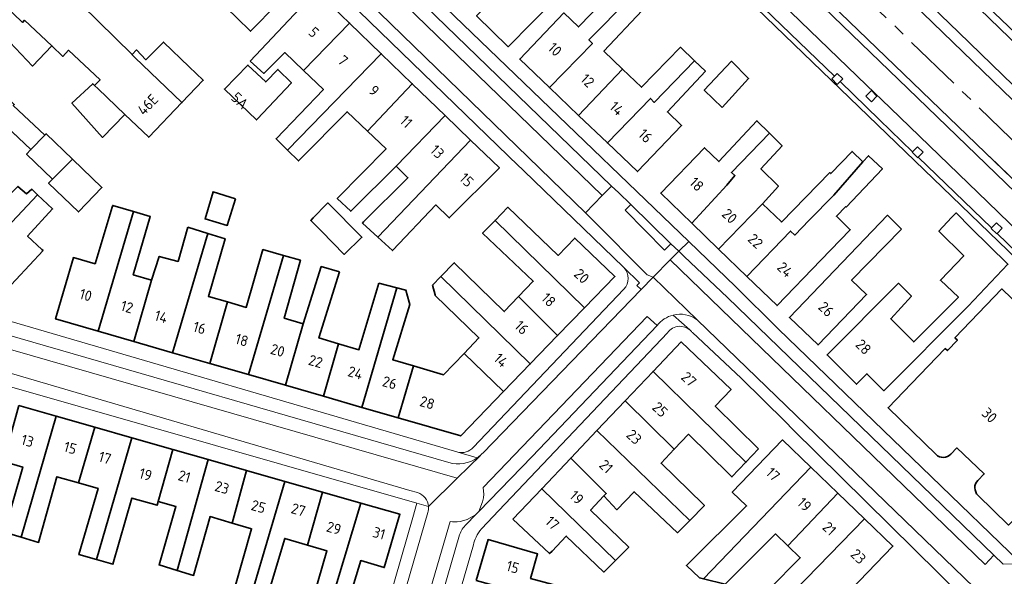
# Model space of a CAD drawing. Extents: x 152761 to 155748, y 459947 to 462743.
# Tile 169 of 256: x 154509 to 154635, y 462392 to 462463. Entities that reach past the tile are written whole.
import ezdxf
from ezdxf.enums import TextEntityAlignment as Align

# ---------------------------------------------------------------- set-up
doc = ezdxf.new("R2010")
doc.units = 0
doc.header["$LTSCALE"] = 0.75
doc.linetypes.add('AM-AS', pattern=[16, 10, -2, 2, -2])
for name, color, linetype, lineweight in [('B-RO-AM-AS_SPOOR-G', 251, 'AM-AS', 18), ('B-RO-GR-BEPLANTING_CULTUUR_HEESTERS-GV', 251, 'CONTINUOUS', 18), ('B-RO-GR-GROENVOORZIENING-GV', 251, 'CONTINUOUS', 18), ('B-RO-GR-HAAG-GV', 251, 'CONTINUOUS', 13), ('B-RO-IE-TERREINAFSCHEIDING_KUNSTMATIG_HEKWERK-G', 251, 'IE-TERREINAFSCHEIDING-KUNSTMATIG', 18), ('B-RO-IE-TERREINAFSCHEIDING_KUNSTMATIG_MUUR-G', 251, 'IE-TERREINAFSCHEIDING-KUNSTMATIG-DICHT', 18), ('B-RO-OG-BEBOUWING-GV', 6, 'CONTINUOUS', 35), ('B-RO-OG-BEBOUWING-T18', 1, 'CONTINUOUS', 18), ('B-RO-OG-TERREIN_CULTUURSCHEIDING-GV', 251, 'CONTINUOUS', 18), ('B-RO-VH-VERHARDING_ASFALT-GV', 251, 'CONTINUOUS', 18), ('B-RO-VH-VERHARDING_GRASBETONSTEEN-GV', 251, 'CONTINUOUS', 18), ('B-RO-VH-VERHARDING_HALFVERHARDING-GV', 251, 'CONTINUOUS', 18), ('B-RO-VH-VERHARDING_STRAATBAKSTEEN-GV', 251, 'CONTINUOUS', 18), ('B-RO-VH-VERHARDING_TEGEL-GV', 251, 'CONTINUOUS', 18)]:
    doc.layers.add(name, color=color, linetype=linetype, lineweight=lineweight)
doc.styles.add('NLCS-ISO-M200-T18', font='NLCS-ISO.ttf', dxfattribs={"height": 0.36})
doc.linetypes.add('IE-TERREINAFSCHEIDING-KUNSTMATIG', pattern='A,4,[82,NLCS.SHX,S=0.75,R=90,X=0,Y=0],4,-2', length=10)
doc.linetypes.add('IE-TERREINAFSCHEIDING-KUNSTMATIG-DICHT', pattern='A,8,-1,[82,NLCS.SHX,S=0.75,R=90,X=0,Y=0],-1', length=10)

msp = doc.modelspace()

# ---------------------------------------------------------------- linework, layer by layer
at = {"layer": 'B-RO-AM-AS_SPOOR-G', "flags": 128}
msp.add_lwpolyline([(155681.987, 461195.763), (155672.897, 461211.998), (155658.384, 461238), (155648.351, 461255.973), (155631.803, 461285.539), (155617.005, 461312.012), (155604.143, 461335.108), (155586.106, 461367.342), (155573.02, 461390.792), (155559.991, 461413.975), (155544.73, 461441.297), (155529.591, 461468.574), (155516.181, 461492.539), (155500.425, 461520.67), (155487.311, 461544.201), (155472.908, 461569.975), (155459.676, 461593.56), (155452.428, 461606.124), (155446.443, 461616.221), (155440.009, 461626.758), (155432.431, 461638.783), (155427.999, 461645.62), (155419.637, 461658.231), (155411.687, 461669.817), (155404.43, 461680.083), (155396.489, 461691.108), (155386.222, 461704.969), (155375.934, 461718.105), (155367.385, 461728.826), (155358.538, 461739.712), (155349.636, 461750.151), (155339.349, 461762.035), (155326.593, 461776.143), (155315.623, 461787.804), (155302.965, 461800.863), (155286.683, 461817.004), (155279.088, 461824.405), (155265.87, 461837.192), (155251.91, 461850.736), (155235.055, 461867.015), (155223.768, 461877.851), (155210.731, 461890.47), (155196.665, 461904.045), (155180.515, 461919.578), (155162.215, 461937.301), (155146.061, 461952.951), (155129.233, 461969.126), (155112.429, 461985.449), (155089.419, 462007.664), (155069.182, 462027.224), (155049.179, 462046.54), (155031.327, 462063.779), (155013.24, 462081.298), (154991.538, 462102.251), (154971.216, 462121.853), (154947.336, 462145.018), (154926.087, 462165.465), (154903.331, 462187.394), (154885.668, 462204.449), (154866.26, 462223.265), (154854.532, 462234.618), (154837.057, 462251.563), (154828.307, 462260.46), (154819.869, 462269.224), (154807.197, 462281.919), (154798.331, 462290.411), (154775.258, 462312.873), (154762.216, 462325.461), (154742.643, 462344.37), (154723.927, 462362.402), (154710.544, 462375.359), (154692.99, 462392.257), (154675.511, 462409.117), (154657.482, 462426.5), (154637.826, 462445.435), (154617.093, 462465.509), (154594.11, 462487.696), (154586.212, 462495.316)], dxfattribs=at)
at = {"layer": 'B-RO-GR-BEPLANTING_CULTUUR_HEESTERS-GV', "flags": 128}
msp.add_lwpolyline([(154592.09, 462434.337), (154586.951, 462439.337), (154586.263, 462438.611), (154591.283, 462433.53)], close=True, dxfattribs=at)
at = {"layer": 'B-RO-GR-GROENVOORZIENING-GV', "flags": 128}
for points in [[(154570.723, 462519.547), (154566.664, 462524.051), (154566.039, 462523.504), (154565.042, 462522.631), (154565.163, 462522.493), (154565.179, 462522.507), (154568.134, 462519.46), (154576.349, 462510.586), (154584.591, 462502.112), (154588.799, 462497.968), (154743.24, 462348.777), (154763.509, 462329.1), (154764.866, 462327.666), (154764.995, 462327.785), (154766.003, 462329.44), (154761.427, 462333.824), (154750.806, 462343.542), (154736.067, 462357.79), (154721.3, 462371.9)], [(154758.898, 462321.348), (154760.062, 462319.792), (154760.565, 462320.622), (154760.57, 462320.631), (154760.775, 462320.97), (154760.859, 462321.109), (154760.058, 462322.603), (154738.467, 462343.626), (154583.65, 462492.697), (154574.441, 462501.561), (154559.641, 462513.41), (154561.213, 462514.812), (154560.176, 462515.989), (154557.929, 462514.084), (154562.281, 462510.567), (154567.217, 462506.628)], [(154574.699, 462500), (154574.736, 462500), (154622.293, 462454.106), (154704.799, 462374.483), (154749.809, 462331.046), (154749.81, 462331.08), (154752.358, 462328.44), (154754.838, 462326.057)], [(154721.3, 462371.9), (154711.433, 462381.491), (154707.308, 462385.467), (154692.595, 462399.679), (154677.858, 462413.875), (154663.145, 462428.09), (154648.409, 462442.298), (154634.442, 462455.815), (154628.762, 462461.294), (154619.701, 462470.035), (154605.7, 462483.549), (154591.172, 462497.617), (154591.196, 462497.572), (154591.037, 462497.737)]]:
    msp.add_lwpolyline(points, dxfattribs=at)
for points in [[(154613.652, 462454.993), (154614.005, 462455.357), (154613.287, 462456.052), (154612.932, 462455.687), (154612.591, 462455.335), (154613.309, 462454.639)], [(154617.674, 462452.441), (154618.37, 462453.159), (154617.652, 462453.854), (154616.956, 462453.137)], [(154623.637, 462445.356), (154624.267, 462446.006), (154623.549, 462446.701), (154622.917, 462446.051), (154622.853, 462445.984), (154623.571, 462445.288)], [(154633.695, 462435.643), (154634.344, 462436.313), (154633.626, 462437.008), (154632.975, 462436.338), (154632.93, 462436.291), (154633.648, 462435.595)]]:
    msp.add_lwpolyline(points, close=True, dxfattribs=at)
at = {"layer": 'B-RO-GR-HAAG-GV', "flags": 128}
for points in [[(154570.723, 462519.547), (154566.664, 462524.051), (154566.039, 462523.504), (154565.042, 462522.631), (154565.163, 462522.493), (154565.179, 462522.507), (154568.134, 462519.46), (154576.349, 462510.586), (154584.591, 462502.112), (154588.799, 462497.968), (154743.24, 462348.777), (154763.509, 462329.1), (154764.866, 462327.666), (154764.995, 462327.785), (154766.003, 462329.44)], [(154758.898, 462321.348), (154760.062, 462319.792), (154760.565, 462320.622), (154760.57, 462320.631), (154760.775, 462320.97), (154760.859, 462321.109), (154760.058, 462322.603), (154738.467, 462343.626), (154583.649, 462492.692), (154574.441, 462501.561), (154559.641, 462513.41), (154561.213, 462514.812), (154560.176, 462515.989), (154557.929, 462514.084), (154562.281, 462510.567), (154567.217, 462506.628)], [(154574.699, 462500), (154574.736, 462500), (154622.293, 462454.106), (154704.799, 462374.483)], [(154766.003, 462329.44), (154761.427, 462333.824), (154750.806, 462343.542), (154736.067, 462357.79), (154721.3, 462371.9), (154711.433, 462381.491), (154707.308, 462385.467), (154692.595, 462399.679), (154677.858, 462413.875), (154663.145, 462428.09), (154648.409, 462442.298), (154634.442, 462455.815), (154628.762, 462461.294), (154619.701, 462470.035), (154605.7, 462483.549), (154591.172, 462497.617), (154591.196, 462497.572), (154591.037, 462497.737)]]:
    msp.add_lwpolyline(points, dxfattribs=at)
at = {"layer": 'B-RO-IE-TERREINAFSCHEIDING_KUNSTMATIG_HEKWERK-G', "flags": 128}
for points in [[(154583.65, 462492.697), (154738.467, 462343.626), (154760.058, 462322.603), (154760.868, 462321.092)], [(154632.705, 462445.463), (154760.012, 462322.541), (154759.349, 462321.863), (154760.597, 462320.603)]]:
    msp.add_lwpolyline(points, dxfattribs=at)
at = {"layer": 'B-RO-IE-TERREINAFSCHEIDING_KUNSTMATIG_MUUR-G', "flags": 128}
msp.add_lwpolyline([(154740.618, 462331.734), (154570.979, 462495.242), (154570.17, 462494.305)], dxfattribs=at)
at = {"layer": 'B-RO-OG-BEBOUWING-GV', "flags": 128}
for points in [[(154506.954, 462464.862), (154509.36, 462462.548), (154509.636, 462462.83), (154513.134, 462459.567), (154513.107, 462459.54), (154514.514, 462458.22), (154515.244, 462459.004), (154519.27, 462455.246), (154518.574, 462454.497), (154519.021, 462454.088), (154522.419, 462450.812), (154525.476, 462447.896), (154529.715, 462452.33), (154523.71, 462458.07), (154523.334, 462458.441), (154523.367, 462458.475), (154514.735, 462466.948), (154514.554, 462466.773), (154514.129, 462467.073), (154504.494, 462477.034)], [(154631.252, 462402.264), (154635.159, 462398.464), (154637.461, 462400.829), (154642.554, 462406.062), (154642.202, 462406.402), (154643.518, 462407.765), (154643.864, 462407.431), (154649.815, 462413.592), (154634.312, 462428.567), (154628.306, 462422.349), (154628.636, 462422.03), (154627.357, 462420.706), (154627.083, 462420.971), (154622.773, 462416.509), (154619.786, 462413.416), (154625.901, 462407.469)], [(154627.781, 462407.495), (154628.575, 462408.312), (154632.05, 462404.991), (154631.226, 462404.145)]]:
    msp.add_lwpolyline(points, dxfattribs=at)
for points in [[(154578.706, 462475.209), (154567.293, 462463.388), (154571.341, 462459.436), (154577.362, 462465.603), (154575.125, 462467.787), (154576.99, 462469.505), (154576.759, 462469.737), (154580.401, 462473.563)], [(154513.107, 462459.54), (154513.134, 462459.567), (154509.636, 462462.83), (154509.36, 462462.548), (154506.954, 462464.862), (154507.666, 462465.556), (154505.522, 462467.699), (154505.043, 462467.22), (154502.471, 462469.707), (154499.54, 462473.156), (154492.557, 462467.691), (154501.128, 462459.334), (154504.028, 462456.509), (154505.215, 462457.811), (154505.393, 462457.644), (154507.742, 462460.029), (154510.666, 462456.981)], [(154545.337, 462468.455), (154540.953, 462472.56), (154534.184, 462465.614), (154536.729, 462463.129), (154538.473, 462461.426)], [(154487.383, 462463.57), (154494.882, 462456.444), (154503.975, 462447.972), (154504.241, 462447.755), (154506.448, 462450.084), (154510.445, 462446.336), (154512.213, 462448.172), (154508.2, 462451.934), (154508.328, 462452.069), (154503.923, 462456.394), (154504.028, 462456.509), (154501.128, 462459.334), (154492.557, 462467.691), (154492.114, 462468.103), (154487.594, 462463.73)], [(154538.397, 462457.619), (154540.15, 462456.037), (154542.818, 462458.69), (154545.238, 462456.398), (154551.086, 462462.45), (154546.833, 462466.558)], [(154586.792, 462465.6), (154585.213, 462467.097), (154580.295, 462461.967), (154578.433, 462463.746), (154572.808, 462457.86), (154576.589, 462454.246), (154582.078, 462459.863), (154581.631, 462460.311)], [(154585.915, 462456.597), (154583.544, 462458.862), (154588.421, 462464.055), (154586.792, 462465.6), (154581.631, 462460.311), (154582.078, 462459.863), (154576.589, 462454.246), (154580.304, 462450.696)], [(154545.238, 462456.398), (154547.757, 462454.013), (154541.714, 462447.725), (154543.194, 462446.257), (154555.131, 462458.542), (154551.086, 462462.45)], [(154530.615, 462456.899), (154527.354, 462460.035), (154525.12, 462457.795), (154523.929, 462459.038), (154523.367, 462458.475), (154523.334, 462458.441), (154523.71, 462458.07), (154529.715, 462452.33), (154532.422, 462455.162)], [(154580.304, 462450.696), (154583.987, 462447.176), (154589.482, 462452.853), (154589.929, 462452.356), (154595.094, 462457.649), (154593.288, 462459.387), (154588.339, 462454.28), (154585.915, 462456.597)], [(154544.746, 462445.058), (154550.78, 462451.15), (154553.367, 462448.7), (154559.092, 462454.716), (154555.131, 462458.542), (154543.194, 462446.257), (154544.576, 462444.886)], [(154595.094, 462457.649), (154589.929, 462452.356), (154589.482, 462452.853), (154583.987, 462447.176), (154587.809, 462443.523), (154593.435, 462449.41), (154591.639, 462451.126), (154596.483, 462456.312)], [(154598.62, 462451.713), (154601.994, 462455.396), (154599.808, 462457.584), (154596.334, 462453.901)], [(154539.312, 462450.206), (154543.672, 462454.841), (154541.946, 462456.559), (154540.393, 462454.957), (154538.123, 462457.101), (154535.129, 462454.043), (154539.236, 462450.125)], [(154522.419, 462450.812), (154519.021, 462454.088), (154518.574, 462454.497), (154518.333, 462454.717), (154515.679, 462452.245), (154519.582, 462447.884)], [(154553.367, 462448.7), (154555.759, 462446.434), (154549.572, 462440.15), (154549.515, 462440.092), (154551.25, 462438.469), (154551.419, 462438.637), (154557.035, 462444.216), (154563.275, 462450.675), (154559.092, 462454.716)], [(154557.035, 462444.216), (154558.546, 462442.746), (154552.892, 462437.128), (154552.735, 462436.972), (154554.678, 462435.185), (154566.529, 462447.531), (154563.275, 462450.675)], [(154594.735, 462436.97), (154599.223, 462441.814), (154600.256, 462443.013), (154599.807, 462443.411), (154604.655, 462448.426), (154603.06, 462450.017), (154598.215, 462444.8), (154596.38, 462446.573), (154590.786, 462440.785)], [(154513.193, 462442.577), (154515.734, 462445.133), (154512.388, 462448.354), (154512.213, 462448.172), (154510.445, 462446.336), (154509.889, 462445.759)], [(154556.611, 462433.517), (154562.105, 462439.282), (154563.816, 462437.616), (154570.199, 462443.986), (154566.529, 462447.531), (154554.678, 462435.185), (154556.555, 462433.458)], [(154594.735, 462436.97), (154598.168, 462433.651), (154603.777, 462439.438), (154605.803, 462441.659), (154603.555, 462443.892), (154606.266, 462446.819), (154604.655, 462448.426), (154599.807, 462443.411), (154600.256, 462443.013), (154599.223, 462441.814)], [(154515.734, 462445.133), (154513.193, 462442.577), (154512.706, 462442.071), (154516.525, 462438.395), (154519.512, 462441.497)], [(154601.77, 462430.172), (154607.345, 462435.937), (154607.894, 462435.439), (154609.733, 462437.34), (154612.861, 462440.512), (154616.58, 462444.77), (154615.202, 462446.094), (154612.471, 462443.284), (154612.363, 462443.392), (154606.198, 462437.086), (154606.169, 462437.114), (154603.777, 462439.438), (154598.168, 462433.651)], [(154616.58, 462444.77), (154612.861, 462440.512), (154609.733, 462437.34), (154607.894, 462435.439), (154607.345, 462435.937), (154601.77, 462430.172), (154605.622, 462426.449), (154611.216, 462432.238), (154614.963, 462436.116), (154613.188, 462437.832), (154614.39, 462439.067), (154614.444, 462439.013), (154619.066, 462443.877), (154617.283, 462445.553)], [(154511.297, 462440.579), (154510.555, 462441.283), (154509.869, 462440.698), (154508.792, 462441.636), (154506.119, 462438.942), (154504.663, 462440.299), (154499.45, 462434.713), (154502.807, 462431.587)], [(154502.807, 462431.587), (154506.801, 462427.867), (154512.008, 462433.457), (154511.854, 462433.601), (154510.015, 462435.313), (154513.211, 462438.763), (154511.297, 462440.579)], [(154536.555, 462440.071), (154533.691, 462440.964), (154532.663, 462437.504), (154535.487, 462436.666)], [(154519.033, 462423.174), (154523.516, 462438.434), (154520.882, 462439.218), (154520.82, 462439.012), (154518.633, 462431.777), (154515.865, 462432.576), (154513.604, 462424.74)], [(154548.191, 462439.416), (154546.45, 462437.625), (154546.134, 462437.301), (154547.504, 462435.922), (154550.423, 462432.976), (154552.666, 462435.165), (154548.316, 462439.544)], [(154569.654, 462437.31), (154581.055, 462426.159), (154584.934, 462430.169), (154579.809, 462435.056), (154577.686, 462432.842), (154571.3, 462438.992)], [(154525.827, 462429.703), (154523.493, 462430.376), (154525.667, 462437.794), (154523.516, 462438.434), (154519.033, 462423.174), (154523.567, 462421.867)], [(154621.515, 462436.17), (154619.708, 462437.952), (154607.201, 462424.938), (154610.86, 462421.422), (154617.043, 462427.855), (154615.135, 462429.689)], [(154627.886, 462437.669), (154626.262, 462435.95), (154629.429, 462432.768), (154626.461, 462429.686), (154628.764, 462427.536), (154623.062, 462421.824), (154622.1, 462422.784), (154620.122, 462424.759), (154622.76, 462427.662), (154621.116, 462429.301), (154611.995, 462420.168), (154615.748, 462416.422), (154617.076, 462417.752), (154619.242, 462415.59), (154630.008, 462426.376), (154635.061, 462431.72), (154630.358, 462436.375), (154628.449, 462438.265), (154628.381, 462438.193)], [(154530.449, 462436.424), (154529.212, 462432.08), (154526.819, 462432.709), (154525.827, 462429.703), (154523.567, 462421.867), (154528.508, 462420.442), (154533.004, 462435.647)], [(154581.055, 462426.159), (154569.654, 462437.31), (154568.064, 462435.685), (154574.522, 462429.543), (154572.65, 462427.591), (154577.624, 462422.614)], [(154533.269, 462419.069), (154535.523, 462426.906), (154533.091, 462427.608), (154535.218, 462434.973), (154533.004, 462435.647), (154528.508, 462420.442)], [(154533.269, 462419.069), (154538.191, 462417.649), (154542.676, 462432.844), (154540.049, 462433.595), (154537.914, 462426.216), (154535.523, 462426.906)], [(154545.177, 462424.122), (154542.748, 462424.823), (154544.834, 462432.228), (154542.676, 462432.844), (154538.191, 462417.649), (154542.917, 462416.286)], [(154549.808, 462430.764), (154547.477, 462431.423), (154545.177, 462424.122), (154542.917, 462416.286), (154547.77, 462414.887), (154549.685, 462421.588), (154547.194, 462422.325)], [(154562.746, 462430.156), (154574.137, 462419.009), (154577.624, 462422.614), (154572.65, 462427.591), (154570.822, 462425.685), (154564.446, 462431.908)], [(154565.705, 462420.35), (154570.743, 462415.502), (154574.137, 462419.009), (154562.746, 462430.156), (154561.676, 462429.054), (154561.995, 462427.83), (154562.022, 462427.728), (154567.59, 462422.315)], [(154554.815, 462429.309), (154552.276, 462420.822), (154549.685, 462421.588), (154547.77, 462414.887), (154552.669, 462413.474), (154557.123, 462428.718)], [(154559.233, 462418.763), (154556.593, 462419.544), (154558.769, 462426.595), (154558.693, 462426.873), (154558.27, 462428.424), (154557.123, 462428.718), (154552.669, 462413.474), (154557.297, 462412.139)], [(154603.269, 462408.195), (154597.74, 462413.63), (154599.76, 462415.758), (154593.375, 462421.82), (154589.809, 462418.064), (154601.64, 462406.474)], [(154565.705, 462420.35), (154563.089, 462417.623), (154559.233, 462418.763), (154557.297, 462412.139), (154565.266, 462409.841), (154570.743, 462415.502)], [(154592.515, 462408.127), (154594.342, 462410.051), (154599.616, 462404.865), (154599.875, 462404.61), (154601.64, 462406.474), (154589.809, 462418.064), (154586.231, 462414.294)], [(154508.886, 462413.696), (154506.939, 462406.572), (154509.41, 462405.868), (154507.022, 462397.576), (154509.189, 462396.921), (154513.676, 462412.332)], [(154582.647, 462410.519), (154594.477, 462399.056), (154596.36, 462400.965), (154596.191, 462401.129), (154590.821, 462406.342), (154592.515, 462408.127), (154586.231, 462414.294)], [(154513.676, 462412.332), (154509.189, 462396.921), (154511.419, 462396.248), (154513.733, 462404.636), (154516.52, 462403.842), (154518.593, 462410.931)], [(154518.823, 462394.068), (154523.336, 462409.58), (154518.593, 462410.931), (154516.52, 462403.842), (154519.017, 462403.131), (154516.571, 462394.711)], [(154582.647, 462410.519), (154579.313, 462407.006), (154583.832, 462402.484), (154583.529, 462402.182), (154585.196, 462400.417), (154587.383, 462402.721), (154592.939, 462397.497), (154594.477, 462399.056)], [(154523.336, 462409.58), (154518.823, 462394.068), (154520.916, 462393.471), (154523.315, 462401.907), (154526.547, 462400.986), (154526.685, 462401.471), (154528.57, 462408.088)], [(154594.328, 462393.565), (154594.058, 462393.297), (154595.714, 462391.756), (154596.251, 462391.625), (154609.951, 462405.835), (154606.32, 462409.327), (154599.915, 462402.649), (154601.733, 462400.901)], [(154526.685, 462401.471), (154528.939, 462400.813), (154526.801, 462393.391), (154529.093, 462392.691), (154533.072, 462406.806), (154528.57, 462408.088)], [(154536.101, 462398.724), (154537.946, 462405.417), (154533.072, 462406.806), (154529.093, 462392.691), (154531.188, 462392.051), (154533.3, 462399.541)], [(154579.313, 462407.006), (154575.603, 462403.098), (154585.016, 462393.958), (154586.714, 462395.66), (154581.835, 462400.379), (154583.529, 462402.182), (154583.832, 462402.484)], [(154537.946, 462405.417), (154536.101, 462398.724), (154538.588, 462397.999), (154536.438, 462390.511), (154538.666, 462389.919), (154542.857, 462404.018)], [(154596.251, 462391.625), (154599.014, 462390.95), (154599.091, 462391.027), (154605.427, 462397.349), (154607.009, 462395.828), (154613.371, 462402.547), (154609.951, 462405.835)], [(154545.744, 462395.912), (154547.652, 462402.652), (154542.857, 462404.018), (154538.666, 462389.919), (154540.644, 462389.394), (154542.829, 462396.762)], [(154547.652, 462402.652), (154545.744, 462395.912), (154548.203, 462395.194), (154546.055, 462387.821), (154548.266, 462387.167), (154552.549, 462401.257)], [(154571.925, 462399.224), (154576.61, 462394.822), (154576.922, 462395.154), (154578.723, 462397.07), (154583.527, 462392.465), (154585.016, 462393.958), (154575.603, 462403.098)], [(154606.392, 462388.581), (154616.79, 462399.259), (154613.371, 462402.547), (154607.009, 462395.828), (154608.591, 462394.306), (154604.631, 462390.306), (154605.715, 462389.244)], [(154548.266, 462387.167), (154550.283, 462386.571), (154552.519, 462393.935), (154555.527, 462393.057), (154557.508, 462399.844), (154552.549, 462401.257)], [(154608.969, 462387.389), (154612.23, 462390.806), (154613.982, 462389.122), (154620.395, 462395.792), (154616.79, 462399.259), (154606.392, 462388.581), (154607.861, 462387.142), (154608.579, 462386.981)], [(154567.25, 462391.389), (154580.062, 462387.883), (154580.323, 462388.774), (154577.672, 462390.712), (154574.176, 462391.665), (154575.081, 462394.799), (154568.761, 462396.623)]]:
    msp.add_lwpolyline(points, close=True, dxfattribs=at)
at = {"layer": 'B-RO-OG-BEBOUWING-GV'}
for points in [[(154625.901, 462407.469, 0.4148879), (154627.781, 462407.495)], [(154631.226, 462404.145, 0.4146747), (154631.252, 462402.264)]]:
    msp.add_lwpolyline(points, format="xyb", dxfattribs=at)
at = {"layer": 'B-RO-OG-TERREIN_CULTUURSCHEIDING-GV', "flags": 128}
msp.add_lwpolyline([(154587.607, 462508.207), (154588.479, 462507.308), (154591.749, 462503.996), (154595.024, 462500.688), (154595.706, 462500), (154598.664, 462497.02), (154602.312, 462493.361), (154638.816, 462458.56)], dxfattribs=at)
at = {"layer": 'B-RO-VH-VERHARDING_ASFALT-GV', "flags": 128}
for points in [[(154591.037, 462497.737), (154591.196, 462497.572), (154591.172, 462497.617), (154605.7, 462483.549), (154619.701, 462470.035), (154628.762, 462461.294), (154634.442, 462455.815), (154648.409, 462442.298)], [(154669.928, 462427.109), (154631.435, 462464.265), (154597.419, 462497.1), (154597.452, 462497.05)]]:
    msp.add_lwpolyline(points, dxfattribs=at)
at = {"layer": 'B-RO-VH-VERHARDING_GRASBETONSTEEN-GV', "flags": 128}
msp.add_lwpolyline([(154631.435, 462464.265), (154669.928, 462427.109), (154675.463, 462423.583), (154675.739, 462424.016), (154670.164, 462427.827), (154638.816, 462458.56), (154602.312, 462493.361), (154598.664, 462497.02), (154595.706, 462500), (154595.024, 462500.688), (154591.749, 462503.996), (154588.479, 462507.308), (154587.607, 462508.207)], dxfattribs=at)
at = {"layer": 'B-RO-VH-VERHARDING_HALFVERHARDING-GV', "flags": 128}
msp.add_lwpolyline([(154588.799, 462497.968), (154588.691, 462497.853), (154583.784, 462492.83), (154583.65, 462492.697), (154738.467, 462343.626), (154760.058, 462322.603), (154760.859, 462321.109), (154760.868, 462321.092), (154762.37, 462323.6), (154761.706, 462324.252), (154763.343, 462325.89), (154763.738, 462325.511), (154764.866, 462327.666), (154763.509, 462329.1), (154743.24, 462348.777)], close=True, dxfattribs=at)
at = {"layer": 'B-RO-VH-VERHARDING_STRAATBAKSTEEN-GV', "flags": 128}
for points in [[(154547.791, 462477.209), (154546.632, 462476.019), (154529.252, 462492.856), (154527.134, 462490.734), (154581.194, 462438.261), (154583.332, 462440.465), (154551.659, 462471.148), (154552.823, 462472.342)], [(154551.659, 462471.148), (154583.332, 462440.465), (154584.516, 462441.685), (154552.823, 462472.342)], [(154593.087, 462433.367), (154592.138, 462432.437), (154591.972, 462432.274), (154632.154, 462393.452), (154633.293, 462394.631), (154599.314, 462427.473), (154593.758, 462432.714)], [(154633.293, 462394.631), (154632.154, 462393.452), (154591.972, 462432.274), (154589.803, 462430.052), (154595.415, 462424.634), (154634.547, 462386.835), (154634.572, 462386.225), (154633.537, 462385.111), (154639.095, 462379.626), (154644.696, 462378.175), (154650.792, 462376.647), (154655.64, 462375.373), (154650.376, 462380.454), (154647.64, 462383.094), (154647.188, 462383.453), (154647.216, 462383.482), (154639.001, 462391.383), (154638.727, 462391.059), (154636.169, 462393.52), (154634.472, 462393.481)], [(154590.319, 462423.889), (154589.047, 462425.047), (154568.132, 462403.243), (154568.198, 462402.79), (154568.207, 462402.407), (154568.167, 462401.954), (154568.047, 462401.43), (154567.57, 462400.213), (154574.37, 462407.229)]]:
    msp.add_lwpolyline(points, close=True, dxfattribs=at)
for points in [[(154595.415, 462424.634), (154589.803, 462430.052), (154588.274, 462428.482), (154568.072, 462407.644)], [(154561.089, 462400.073), (154549.932, 462361.629), (154552.776, 462360.825), (154563.918, 462398.918), (154564.23, 462398.874), (154564.456, 462398.861), (154564.838, 462398.87), (154565.216, 462398.918), (154565.665, 462399.03), (154566.092, 462399.194), (154567.143, 462399.771), (154567.57, 462400.213), (154568.047, 462401.43), (154568.167, 462401.954), (154568.207, 462402.407), (154568.198, 462402.79), (154568.132, 462403.243), (154589.047, 462425.047), (154590.319, 462423.889)], [(154505.515, 462423.25), (154504.985, 462421.661), (154564.816, 462404.43), (154567.779, 462407.356)], [(154561.163, 462400.83), (154564.816, 462404.43), (154504.985, 462421.661), (154505.515, 462423.25)], [(154563.774, 462406.442), (154505.515, 462423.25)], [(154502.575, 462419.344), (154558.799, 462402.889), (154559.77, 462402.602)], [(154567.779, 462407.356), (154564.816, 462404.43), (154561.163, 462400.83)], [(154565.962, 462398.553), (154567.143, 462399.771), (154566.092, 462399.194), (154565.665, 462399.03), (154565.216, 462398.918), (154564.838, 462398.87), (154564.456, 462398.861), (154564.23, 462398.874), (154563.918, 462398.918), (154552.776, 462360.825), (154554.439, 462360.354), (154564.556, 462395.29), (154565.133, 462397.222)]]:
    msp.add_lwpolyline(points, dxfattribs=at)
at = {"layer": 'B-RO-VH-VERHARDING_STRAATBAKSTEEN-GV'}
for points in [[(154590.319, 462423.889, -0.1726338), (154592.377, 462425.242)], [(154592.377, 462425.242, -0.2218002), (154595.415, 462424.634)], [(154567.779, 462407.356, -0.0304404), (154567.375, 462407.04)], [(154568.072, 462407.644, -0.0223588), (154567.779, 462407.356)], [(154567.375, 462407.04, -0.2265809), (154563.774, 462406.442)], [(154559.77, 462402.602, -0.2973262), (154561.163, 462400.83)], [(154561.163, 462400.83, -0.0924904), (154561.089, 462400.073)], [(154565.133, 462397.222, -0.1056588), (154565.962, 462398.553)]]:
    msp.add_lwpolyline(points, format="xyb", dxfattribs=at)
at = {"layer": 'B-RO-VH-VERHARDING_TEGEL-GV', "flags": 128}
for points in [[(154754.838, 462326.057), (154752.358, 462328.44), (154749.81, 462331.08), (154749.809, 462331.046), (154704.799, 462374.483), (154622.293, 462454.106), (154574.736, 462500), (154574.699, 462500)], [(154573.36, 462496.657), (154573.373, 462496.645), (154573.364, 462496.661), (154573.378, 462496.648), (154576.404, 462493.693), (154589.72, 462480.914), (154603.752, 462467.392), (154617.047, 462454.559), (154620.07, 462451.638), (154632.497, 462439.631), (154646.513, 462426.09), (154660.537, 462412.574), (154675.255, 462398.332), (154689.287, 462384.811), (154702.492, 462372.052), (154703.267, 462371.302), (154718.031, 462357.043), (154732.056, 462343.532), (154746.793, 462329.298), (154746.782, 462329.34), (154749.195, 462326.847), (154751.91, 462324.146)], [(154751.91, 462324.146), (154749.195, 462326.847), (154746.782, 462329.34), (154746.793, 462329.298), (154732.056, 462343.532), (154718.031, 462357.043), (154703.267, 462371.302), (154702.492, 462372.052), (154689.287, 462384.811), (154675.255, 462398.332), (154660.537, 462412.574), (154646.513, 462426.09), (154632.497, 462439.631), (154620.07, 462451.638), (154617.047, 462454.559), (154603.752, 462467.392), (154589.72, 462480.914), (154576.404, 462493.693), (154573.378, 462496.648), (154573.364, 462496.661), (154573.373, 462496.645), (154573.36, 462496.657)], [(154596.019, 462472.004), (154612.932, 462455.687), (154613.287, 462456.052), (154614.005, 462455.357), (154613.652, 462454.993), (154618.705, 462450.118), (154622.917, 462446.051), (154623.549, 462446.701), (154624.267, 462446.006), (154623.637, 462445.356), (154632.975, 462436.338), (154633.626, 462437.008), (154634.344, 462436.313), (154633.695, 462435.643), (154646.508, 462423.27)], [(154495.64, 462424.173), (154473.931, 462445.821), (154472.918, 462446.839), (154472.111, 462446.053), (154484.518, 462433.599), (154487.997, 462430.019), (154491.475, 462426.589), (154494.904, 462423.059), (154499.526, 462418.484), (154559.675, 462401.253)], [(154568.072, 462407.644), (154588.274, 462428.482), (154587.741, 462429.003), (154588.087, 462429.363), (154586.095, 462431.284)], [(154586.083, 462428.541), (154566.868, 462408.351)], [(154594.48, 462423.363), (154592.377, 462425.242)], [(154592.377, 462425.242), (154594.48, 462423.363)], [(154567.375, 462407.04), (154564.906, 462407.747), (154564.896, 462407.749), (154564.758, 462407.785), (154506.887, 462424.703)], [(154590.319, 462423.889), (154574.37, 462407.229), (154567.57, 462400.213), (154567.143, 462399.771), (154565.962, 462398.553)], [(154594.817, 462423.008), (154601.029, 462417.191), (154606.681, 462411.613), (154607.649, 462410.658), (154632.414, 462386.219), (154633.537, 462385.111), (154634.572, 462386.225), (154634.547, 462386.835), (154595.415, 462424.634)], [(154505.515, 462423.25), (154563.774, 462406.442)], [(154567.921, 462397.974), (154570.143, 462400.315), (154591.639, 462422.957)], [(154594.48, 462423.363), (154594.581, 462423.274)], [(154559.77, 462402.602), (154558.799, 462402.889), (154502.575, 462419.344)], [(154564.906, 462407.747), (154567.375, 462407.04)], [(154561.163, 462400.83), (154559.675, 462401.253), (154559.148, 462399.414), (154553.952, 462381.281), (154553.718, 462380.464), (154547.391, 462358.466), (154548.734, 462358.029), (154548.918, 462358.318), (154549.043, 462358.629), (154549.61, 462360.517)], [(154559.675, 462401.253), (154561.163, 462400.83)], [(154549.61, 462360.517), (154549.932, 462361.629), (154561.089, 462400.073)], [(154565.133, 462397.222), (154564.556, 462395.29), (154554.439, 462360.354), (154554.135, 462359.19), (154553.576, 462357.274), (154553.51, 462356.941), (154553.501, 462356.625), (154555.338, 462356.132), (154566.881, 462395.933)]]:
    msp.add_lwpolyline(points, dxfattribs=at)
for points in [[(154529.56, 462494.858), (154530.4, 462494.032), (154547.791, 462477.209), (154552.823, 462472.342), (154584.516, 462441.685), (154585.381, 462440.865), (154586.951, 462439.337), (154592.09, 462434.337), (154593.087, 462433.367), (154594.369, 462434.613), (154552.272, 462475.12), (154529.697, 462497.031), (154528.558, 462495.847)], [(154581.194, 462438.261), (154527.134, 462490.734), (154525.858, 462489.704), (154546.468, 462469.626), (154548.187, 462467.961), (154571.327, 462445.545), (154571.504, 462445.373), (154573.318, 462443.624), (154586.023, 462431.357), (154586.064, 462431.314), (154586.095, 462431.284), (154588.087, 462429.363), (154587.741, 462429.003), (154588.274, 462428.482), (154589.803, 462430.052), (154589.07, 462430.367), (154582.028, 462437.425)], [(154617.674, 462452.441), (154616.956, 462453.137), (154617.652, 462453.854), (154618.37, 462453.159)], [(154591.972, 462432.274), (154592.138, 462432.437), (154593.087, 462433.367), (154592.09, 462434.337), (154591.283, 462433.53), (154586.263, 462438.611), (154586.951, 462439.337), (154585.381, 462440.865), (154584.516, 462441.685), (154583.332, 462440.465), (154581.194, 462438.261), (154582.028, 462437.425), (154589.07, 462430.367), (154589.803, 462430.052)], [(154594.369, 462434.613), (154593.087, 462433.367), (154593.758, 462432.714), (154599.314, 462427.473), (154633.293, 462394.631), (154634.472, 462393.481), (154636.169, 462393.52), (154638.727, 462391.059), (154639.001, 462391.383), (154622.824, 462407.045), (154605.828, 462423.449), (154600.326, 462428.881)]]:
    msp.add_lwpolyline(points, close=True, dxfattribs=at)
at = {"layer": 'B-RO-VH-VERHARDING_TEGEL-GV'}
for points in [[(154586.095, 462431.284, -0.3981046), (154586.083, 462428.541)], [(154592.377, 462425.242, 0.1726338), (154590.319, 462423.889)], [(154595.415, 462424.634, 0.2218002), (154592.377, 462425.242)], [(154591.639, 462422.957, -0.2308979), (154593.128, 462423.803)], [(154593.128, 462423.803, -0.1894986), (154594.48, 462423.363)], [(154594.581, 462423.274, -0.047639), (154594.817, 462423.008)], [(154566.868, 462408.351, -0.261944), (154564.906, 462407.747)], [(154567.375, 462407.04, 0.0304404), (154567.779, 462407.356)], [(154567.779, 462407.356, 0.0223588), (154568.072, 462407.644)], [(154563.774, 462406.442, 0.2265809), (154567.375, 462407.04)], [(154561.163, 462400.83, 0.2973262), (154559.77, 462402.602)], [(154561.089, 462400.073, 0.0924904), (154561.163, 462400.83)], [(154565.962, 462398.553, 0.1056588), (154565.133, 462397.222)], [(154567.227, 462396.928, -0.0768878), (154567.921, 462397.974)], [(154566.881, 462395.933, -0.0585506), (154567.227, 462396.928)]]:
    msp.add_lwpolyline(points, format="xyb", dxfattribs=at)

# ---------------------------------------------------------------- texts
at = {"layer": 'B-RO-OG-BEBOUWING-T18', "style": 'NLCS-ISO-M200-T18'}
for s, rotation, p in [('5', 316, (154546.53, 462461.29)), ('10', 316.3, (154577.293, 462459.106)), ('7', 316, (154550.25, 462457.696)), ('12', 316.3, (154581.447, 462455.136)), ('5A', 316.6, (154537.096, 462452.569)), ('9', 316, (154554.221, 462453.86)), ('46E', 46.3, (154525.348, 462452.063)), ('14', 316.3, (154585.174, 462451.575)), ('11', 316, (154558.322, 462449.899)), ('16', 316.3, (154588.83, 462448.08)), ('13', 316, (154562.288, 462446.067)), ('15', 316, (154566.018, 462442.463)), ('18', 316, (154595.37, 462441.918)), ('20', 316, (154599.569, 462437.86)), ('22', 316, (154602.872, 462434.669)), ('20', 316.2, (154580.701, 462430.207)), ('24', 316, (154606.638, 462431.03)), ('10', 343.9, (154517.444, 462427.795)), ('18', 316, (154576.485, 462427.188)), ('12', 343.9, (154522.707, 462426.278)), ('26', 316.1, (154611.881, 462425.988)), ('14', 343.9, (154527.06, 462425.023)), ('16', 343.9, (154531.957, 462423.61)), ('16', 316, (154573.054, 462423.643)), ('18', 343.9, (154537.353, 462422.054)), ('20', 343.9, (154541.92, 462420.736)), ('28', 315.1, (154616.641, 462421.182)), ('22', 343.9, (154546.769, 462419.338)), ('14', 316.2, (154570.41, 462419.476)), ('24', 343.9, (154551.833, 462417.878)), ('26', 343.9, (154556.208, 462416.616)), ('27', 316.5, (154594.373, 462417.061)), ('28', 343.5, (154561.005, 462414.068)), ('25', 316.5, (154590.706, 462413.199)), ('30', 316, (154632.715, 462412.468)), ('13', 344.1, (154510.017, 462409.215)), ('23', 316.5, (154587.392, 462409.707)), ('15', 344.1, (154515.47, 462408.3)), ('17', 344.1, (154519.895, 462407.04)), ('21', 316.5, (154583.818, 462405.942)), ('17', 316.1, (154605.108, 462404.942)), ('19', 344.1, (154525.082, 462404.923)), ('21', 343.7, (154530.029, 462404.662)), ('23', 343.7, (154534.828, 462403.262)), ('19', 316.5, (154580.063, 462401.986)), ('25', 344.1, (154539.479, 462400.821)), ('27', 343.7, (154544.566, 462400.422)), ('19', 316.1, (154609.114, 462401.091)), ('17', 316.5, (154576.961, 462398.718)), ('29', 344.1, (154549.094, 462398.082)), ('21', 316.1, (154612.308, 462398.02)), ('31', 343.7, (154554.857, 462397.42)), ('23', 316.1, (154615.996, 462394.473)), ('15', 343.9, (154571.91, 462393.111))]:
    msp.add_text(s, height=1.35, rotation=rotation, dxfattribs=at).set_placement(p, align=Align.MIDDLE)

doc.saveas('drawing.dxf')
